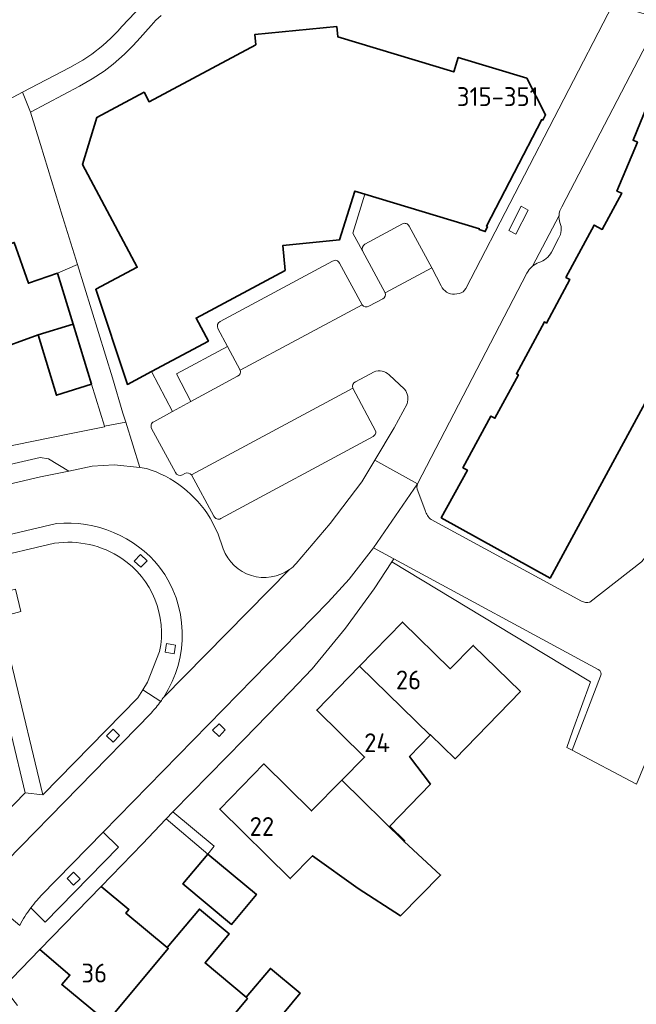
# Model space of a CAD drawing. Header units: metres. Extents: x 245598 to 248629, y 478632 to 481821.
# Tile 112 of 122: x 247946 to 248005, y 480078 to 480172. Entities that reach past the tile are written whole.
import ezdxf
from ezdxf.enums import TextEntityAlignment as Align

# ---------------------------------------------------------------- set-up
doc = ezdxf.new("R2010")
doc.units = ezdxf.units.M
for name, color, linetype, lineweight in [('B-XX-GR-GROENVOORZIENING-GV', 80, 'Continuous', 18), ('B-XX-IE-TERREINAFSCHEIDING_KUNSTMATIG_HEKWERK-G', 20, 'IE-TERREINAFSCHEIDING-KUNSTMATIG', 18), ('B-XX-OG-BEBOUWING-GV', 7, 'Continuous', 35), ('B-XX-OG-BEBOUWING-T18', 10, 'Continuous', 18), ('B-XX-OG-TERREIN_ERF-GV', 7, 'Continuous', 18), ('B-XX-VH-ONVERHARD-GV', 252, 'Continuous', 18), ('B-XX-VH-VERHARDING_GESLOTEN-GV', 252, 'Continuous', 18), ('B-XX-VH-VERHARDING_OPEN-GV', 252, 'Continuous', 18)]:
    doc.layers.add(name, color=color, linetype=linetype, lineweight=lineweight)
doc.styles.add('NLCS-ISO-M-T18', font='NLCS-ISO.ttf', dxfattribs={"height": 1.8})
doc.linetypes.add('IE-TERREINAFSCHEIDING-KUNSTMATIG', pattern='A,4,[82,NLCS.SHX,S=0.75,R=90,X=0,Y=0],4,-2', length=10)

msp = doc.modelspace()

# ---------------------------------------------------------------- linework, layer by layer
at = {"layer": 'B-XX-GR-GROENVOORZIENING-GV'}
for points in [[(247988.471, 480146.377), (248002.525, 480173.51)], [(247959.37, 480172.462), (247958.882, 480172.002), (247958.43, 480171.506), (247957.099, 480170.008), (247956.656, 480169.522), (247955.894, 480168.761), (247954.814, 480167.817), (247953.936, 480167.149), (247952.801, 480166.4), (247951.599, 480165.726), (247946.898, 480163.24), (247947.86, 480160.132), (247949.969, 480153.264), (247951.39, 480148.681), (247954.745, 480137.859), (247955.728, 480134.491), (247955.994, 480133.629), (247957.34, 480129.273), (247957.971, 480129.204)], [(247958.685, 480133.666), (247960.465, 480134.63), (247958.457, 480138.458), (247956.16, 480137.227), (247953.136, 480146.315), (247957.093, 480148.419), (247951.875, 480158.227), (247953.246, 480162.732), (247957.744, 480165.123), (247958.23, 480164.215), (247968.417, 480169.67), (247968.322, 480170.642), (247976.154, 480171.402), (247976.252, 480170.434), (247987.323, 480167.068), (247987.745, 480168.461), (247994.288, 480166.48), (247996.09, 480162.988), (247995.83, 480162.474), (247995.733, 480162.525), (247990.445, 480152.353), (247990.539, 480152.303), (247990.33, 480151.814), (247989.747, 480152.023), (247989.77, 480152.085), (247978.847, 480155.401), (247977.693, 480151.681), (247978.623, 480149.992)], [(247978.842, 480150.614), (247982.417, 480152.557)], [(247983.067, 480152.351), (247985.217, 480148.348), (247986.136, 480146.637)], [(247987.4, 480145.839), (247987.852, 480145.912)], [(247965.723, 480140.857), (247960.847, 480138.225), (247962.223, 480135.583), (247966.681, 480137.999)], [(247966.934, 480138.587), (247965.723, 480140.857)], [(247979.709, 480138.43), (247977.937, 480137.486)], [(247982.62, 480136.757), (247981.146, 480138.133)], [(247977.684, 480136.875), (247979.881, 480132.736)], [(247972.277, 480120.104), (247975.53, 480123.926), (247978.537, 480127.914), (247979.793, 480130), (247981.639, 480133.066), (247982.861, 480135.381)], [(247960.737, 480128.814), (247958.467, 480133.006)], [(247979.612, 480132.252), (247965.086, 480124.403)], [(247961.638, 480128.725), (247961.407, 480128.574)], [(247964.418, 480124.629), (247962.266, 480128.576)], [(247964.067, 480124.455), (247964.789, 480123.032), (247965.311, 480121.506)], [(248001.112, 480110.004), (247981.595, 480120.574), (247981.395, 480120.263), (247995.879, 480111.523), (248000.382, 480108.807), (247998.668, 480104.089), (247998.109, 480102.55), (247998.62, 480102.281)], [(247998.62, 480102.281), (248001.347, 480109.349)]]:
    msp.add_lwpolyline(points, dxfattribs=at)
for points in [[(247982.417, 480152.557, -0.418372), (247983.067, 480152.351)], [(247978.623, 480149.992, -0.401347), (247978.842, 480150.614)], [(247986.136, 480146.637, 0.309181), (247987.4, 480145.839)], [(247987.852, 480145.912, 0.21209), (247988.471, 480146.377)], [(247966.681, 480137.999, 0.391998), (247966.934, 480138.587)], [(247981.146, 480138.133, 0.303649), (247979.709, 480138.43)], [(247977.937, 480137.486, 0.391183), (247977.684, 480136.875)], [(247982.861, 480135.381, 0.276799), (247982.62, 480136.757)], [(247958.467, 480133.006, -0.430444), (247958.685, 480133.666)], [(247979.881, 480132.736, -0.312422), (247979.612, 480132.252)], [(247957.971, 480129.204, -0.181654), (247964.067, 480124.455)], [(247961.407, 480128.574, -0.396622), (247960.737, 480128.814)], [(247962.266, 480128.576, 0.355487), (247961.638, 480128.725)], [(247965.086, 480124.403, -0.429583), (247964.418, 480124.629)], [(247965.311, 480121.506, 0.492863), (247971.646, 480119.554)], [(247971.646, 480119.554, 0.050478), (247972.277, 480120.104)], [(248001.347, 480109.349, 0.397408), (248001.112, 480110.004)]]:
    msp.add_lwpolyline(points, format="xyb", dxfattribs=at)
for points in [[(247958.051, 480120.372), (247957.419, 480120.977), (247956.8, 480120.352), (247957.447, 480119.758)], [(247960.748, 480112.333), (247959.906, 480112.476), (247959.761, 480111.638), (247960.609, 480111.487)], [(247955.411, 480103.692), (247954.798, 480104.29), (247954.177, 480103.668), (247954.795, 480103.062)], [(247965.494, 480104.218), (247964.918, 480104.814), (247964.279, 480104.216), (247964.907, 480103.589)]]:
    msp.add_lwpolyline(points, close=True, dxfattribs=at)
at = {"layer": 'B-XX-IE-TERREINAFSCHEIDING_KUNSTMATIG_HEKWERK-G'}
for points in [[(247908.141, 480118.939), (247913.686, 480121.263), (247917.919, 480122.907), (247923.567, 480125.026), (247927.857, 480126.483), (247933.577, 480128.274), (247937.907, 480129.534), (247943.72, 480131.088), (247950.623, 480132.512)], [(247981.395, 480120.263), (247995.879, 480111.523)], [(247995.879, 480111.523), (248000.382, 480108.807)], [(248000.382, 480108.807), (247998.668, 480104.089)], [(247998.668, 480104.089), (247998.109, 480102.55)]]:
    msp.add_lwpolyline(points, dxfattribs=at)
at = {"layer": 'B-XX-OG-BEBOUWING-GV'}
for points in [[(247978.847, 480155.401), (247989.77, 480152.085), (247989.747, 480152.023), (247990.33, 480151.814), (247990.539, 480152.303), (247990.445, 480152.353), (247995.733, 480162.525), (247995.83, 480162.474), (247996.09, 480162.988), (247994.288, 480166.48), (247987.745, 480168.461), (247987.323, 480167.068), (247976.252, 480170.434), (247976.154, 480171.402), (247968.322, 480170.642), (247968.417, 480169.67), (247958.23, 480164.215), (247957.744, 480165.123), (247953.246, 480162.732), (247951.875, 480158.227), (247957.093, 480148.419), (247953.136, 480146.315), (247956.16, 480137.227), (247958.457, 480138.458), (247963.889, 480141.368), (247962.717, 480143.557), (247971.233, 480148.118), (247971.006, 480150.498), (247976.422, 480151.039), (247977.889, 480155.692)], [(247947.626, 480141.95), (247950.973, 480142.973), (247949.471, 480147.846), (247946.698, 480146.882), (247945.349, 480150.78), (247942.607, 480149.825), (247940.098, 480148.951), (247943.084, 480140.32), (247943.239, 480140.375)], [(247952.737, 480137.234), (247950.973, 480142.973), (247947.626, 480141.95), (247949.384, 480136.197)], [(247978.335, 480110.322), (247985.082, 480103.725), (247985.111, 480103.755), (247987.466, 480101.468), (247993.695, 480107.88), (247989.186, 480112.289), (247986.991, 480110.059), (247982.43, 480114.522)], [(247985.082, 480103.725), (247978.335, 480110.322), (247974.237, 480106.12), (247978.804, 480101.633), (247976.622, 480099.412), (247982.573, 480093.564), (247982.643, 480093.636), (247981.211, 480095.026), (247985.097, 480099.029), (247983.098, 480101.693)], [(247978.207, 480089.086), (247982.24, 480086.48), (247986.071, 480090.366), (247982.573, 480093.564), (247976.622, 480099.412), (247973.749, 480096.488), (247969.182, 480100.975), (247964.984, 480096.668), (247971.706, 480090.028), (247973.846, 480092.202)], [(247963.853, 480092.361), (247961.458, 480089.52), (247966.089, 480085.643), (247968.476, 480088.503)], [(247955.115, 480077.174), (247954.993, 480077.278), (247960.065, 480083.348), (247959.942, 480083.451), (247956.021, 480086.734), (247956.303, 480087.07), (247953.658, 480089.262), (247947.785, 480083.258), (247947.798, 480083.247), (247950.665, 480080.814), (247949.895, 480079.919), (247954.331, 480076.257)], [(247959.942, 480083.451), (247960.065, 480083.348), (247954.993, 480077.278), (247955.115, 480077.174), (247957.469, 480075.162), (247956.685, 480074.245), (247961.111, 480070.545), (247961.88, 480071.468), (247961.757, 480071.57), (247967.622, 480078.583), (247967.499, 480078.686), (247963.57, 480081.97), (247965.879, 480084.732), (247963.032, 480087.112)], [(247967.499, 480078.686), (247967.622, 480078.583), (247961.757, 480071.57), (247961.88, 480071.468), (247964.256, 480069.487), (247963.487, 480068.564), (247967.925, 480064.865), (247968.691, 480065.784), (247968.568, 480065.886), (247974.397, 480072.933), (247974.274, 480073.036), (247970.352, 480076.314), (247972.655, 480079.069), (247969.808, 480081.448)]]:
    msp.add_lwpolyline(points, close=True, dxfattribs=at)
msp.add_lwpolyline([(248007.126, 480167.12), (248004.44, 480160.545), (248004.865, 480160.372), (248002.91, 480155.689), (248003.362, 480155.5), (248001.503, 480152.026), (248000.726, 480152.444), (247998.032, 480147.452), (247998.42, 480147.242), (247996.176, 480143.089), (247995.983, 480143.198), (247993.305, 480138.242), (247993.498, 480138.138), (247991.254, 480133.988), (247990.872, 480134.205), (247988.199, 480129.261), (247988.635, 480129.025), (247986.13, 480124.482), (247996.517, 480118.719), (248014.044, 480151.028)], dxfattribs=at)
at = {"layer": 'B-XX-OG-TERREIN_ERF-GV'}
for points in [[(248006.993, 480172.163), (247997.637, 480154.196)], [(248014.044, 480151.028), (247996.517, 480118.719), (247986.13, 480124.482), (247988.635, 480129.025), (247988.199, 480129.261), (247990.872, 480134.205), (247991.254, 480133.988), (247993.498, 480138.138), (247993.305, 480138.242), (247995.983, 480143.198), (247996.176, 480143.089), (247998.42, 480147.242), (247998.032, 480147.452), (248000.726, 480152.444), (248001.503, 480152.026), (248003.362, 480155.5), (248002.91, 480155.689), (248004.865, 480160.372), (248004.44, 480160.545), (248007.126, 480167.12)], [(247997.34, 480151.17), (247996.668, 480149.855)], [(247994.316, 480147.847), (247983.875, 480127.741)], [(247943.72, 480131.088), (247950.623, 480132.512), (247953.976, 480133.186), (247953.965, 480133.221), (247952.737, 480137.234), (247949.384, 480136.197), (247947.626, 480141.95), (247943.239, 480140.375)], [(247983.881, 480127.062), (247984.591, 480125.19)], [(247985.173, 480124.314), (247999.518, 480116.521)], [(248000.319, 480116.438), (248005.247, 480120.285), (248005.448, 480120.49), (248005.588, 480120.741), (248006.497, 480123.054)], [(247920.519, 480071.638), (247931.072, 480082.461), (247946.408, 480098.206), (247946.403, 480098.228), (247941.146, 480120.11), (247939.268, 480119.561), (247935.531, 480118.452), (247931.265, 480117.117), (247927.319, 480115.772), (247922.422, 480113.966), (247918.894, 480112.602), (247916.352, 480111.567), (247911.803, 480109.667), (247906.462, 480107.232), (247900.025, 480104.084), (247894.361, 480101.082), (247889.211, 480098.163), (247883.246, 480094.579), (247877.912, 480091.111), (247873.349, 480088.015), (247867.358, 480083.551), (247862.349, 480079.648), (247857.913, 480076.025)], [(248004.758, 480099.048), (247998.62, 480102.281), (247998.109, 480102.55), (247998.668, 480104.089), (248000.382, 480108.807), (247995.879, 480111.523), (247981.395, 480120.263), (247979.715, 480117.713), (247976.973, 480113.952), (247973.801, 480110.074), (247971.739, 480107.909), (247967.296, 480103.341), (247960.548, 480096.459), (247960.5, 480096.408), (247964.451, 480093.109), (247963.853, 480092.361), (247959.864, 480095.734), (247959.836, 480095.704), (247957.598, 480093.338), (247953.658, 480089.262), (247956.303, 480087.07), (247956.021, 480086.734), (247959.942, 480083.451), (247963.032, 480087.112), (247965.879, 480084.732), (247963.57, 480081.97), (247967.499, 480078.686), (247969.808, 480081.448), (247972.655, 480079.069), (247970.352, 480076.314)], [(247954.331, 480076.257), (247949.895, 480079.919), (247950.665, 480080.814), (247947.798, 480083.247), (247945.117, 480080.494), (247944.437, 480079.795), (247944.887, 480078.896), (247945.666, 480077.893)]]:
    msp.add_lwpolyline(points, dxfattribs=at)
for points in [[(247997.637, 480154.196, 0.118843), (247997.376, 480153.354)], [(247997.376, 480153.354, 0.089757), (247997.451, 480152.69)], [(247997.451, 480152.69, -0.249262), (247997.34, 480151.17)], [(247996.668, 480149.855, -0.164417), (247995.456, 480148.859)], [(247994.834, 480148.517, 0.112298), (247994.316, 480147.847)], [(247995.456, 480148.859, 0.093572), (247994.834, 480148.517)], [(247983.875, 480127.741, 0.200268), (247983.881, 480127.062)], [(247984.591, 480125.19, 0.16192), (247985.173, 480124.314)], [(247999.518, 480116.521, 0.178295), (248000.319, 480116.438)]]:
    msp.add_lwpolyline(points, format="xyb", dxfattribs=at)
for points in [[(247978.335, 480110.322), (247982.43, 480114.522), (247986.991, 480110.059), (247989.186, 480112.289), (247993.695, 480107.88), (247987.466, 480101.468), (247985.111, 480103.755), (247985.082, 480103.725), (247983.098, 480101.693), (247985.097, 480099.029), (247981.211, 480095.026), (247982.643, 480093.636), (247982.573, 480093.564), (247986.071, 480090.366), (247982.24, 480086.48), (247978.207, 480089.086), (247973.846, 480092.202), (247971.706, 480090.028), (247964.984, 480096.668), (247969.182, 480100.975), (247973.749, 480096.488), (247976.622, 480099.412), (247978.804, 480101.633), (247974.237, 480106.12)], [(247963.853, 480092.361), (247968.476, 480088.503), (247966.089, 480085.643), (247961.458, 480089.52)]]:
    msp.add_lwpolyline(points, close=True, dxfattribs=at)
at = {"layer": 'B-XX-VH-ONVERHARD-GV'}
for points in [[(247949.195, 480122.051), (247942.703, 480120.526), (247943.493, 480117.198), (247945.485, 480117.664), (247945.985, 480115.531), (247944.015, 480115.003), (247945.177, 480110.109), (247948.097, 480098.008)], [(247948.097, 480098.008), (247957.147, 480107.304), (247957.616, 480108.037), (247958.088, 480108.775), (247959.237, 480111.709)]]:
    msp.add_lwpolyline(points, dxfattribs=at)
for points in [[(247955.627, 480120.606, 0.18607), (247949.195, 480122.051)], [(247959.237, 480111.709, 0.302951), (247955.627, 480120.606)]]:
    msp.add_lwpolyline(points, format="xyb", dxfattribs=at)
msp.add_lwpolyline([(247959.864, 480095.734), (247963.853, 480092.361), (247964.451, 480093.109), (247960.5, 480096.408)], close=True, dxfattribs=at)
at = {"layer": 'B-XX-VH-VERHARDING_GESLOTEN-GV'}
msp.add_lwpolyline([(247945.629, 480175.33), (247941.123, 480171.766), (247940.046, 480170.931), (247937.127, 480169.345), (247937.84, 480168.056), (247939.051, 480165.869), (247940.311, 480163.595), (247940.969, 480162.406), (247946.138, 480165.129), (247950.658, 480167.51), (247951.895, 480168.203), (247952.764, 480168.782), (247953.81, 480169.596), (247954.573, 480170.283), (247955.235, 480170.958), (247955.634, 480171.406), (247957.54, 480173.417)], dxfattribs=at)
at = {"layer": 'B-XX-VH-VERHARDING_OPEN-GV'}
for points in [[(247957.54, 480173.417), (247955.634, 480171.406), (247955.235, 480170.958), (247954.573, 480170.283), (247953.81, 480169.596), (247952.764, 480168.782), (247951.895, 480168.203), (247950.658, 480167.51), (247946.138, 480165.129), (247946.898, 480163.24), (247951.599, 480165.726), (247952.801, 480166.4), (247953.936, 480167.149), (247954.814, 480167.817), (247955.894, 480168.761), (247956.656, 480169.522), (247957.099, 480170.008), (247958.43, 480171.506), (247958.882, 480172.002), (247959.37, 480172.462)], [(247997.637, 480154.196), (248006.993, 480172.163), (248002.525, 480173.51), (247988.471, 480146.377)], [(247945.349, 480150.78), (247946.698, 480146.882), (247949.471, 480147.846), (247951.39, 480148.681), (247949.969, 480153.264), (247947.86, 480160.132), (247946.898, 480163.24), (247946.138, 480165.129), (247940.969, 480162.406)], [(247980.773, 480145.983), (247978.623, 480149.992), (247977.693, 480151.681), (247978.847, 480155.401), (247977.889, 480155.692), (247976.422, 480151.039), (247971.006, 480150.498), (247971.233, 480148.118), (247962.717, 480143.557), (247963.889, 480141.368), (247958.457, 480138.458), (247960.465, 480134.63), (247962.223, 480135.583), (247960.847, 480138.225), (247965.723, 480140.857), (247964.798, 480142.58)], [(247997.376, 480153.354), (247994.834, 480148.517)], [(247994.834, 480148.517), (247997.376, 480153.354)], [(247982.417, 480152.557), (247978.842, 480150.614)], [(247980.773, 480145.983), (247985.217, 480148.348), (247983.067, 480152.351)], [(247996.668, 480149.855), (247997.34, 480151.17)], [(247978.623, 480149.992), (247980.773, 480145.983)], [(247975.74, 480148.987), (247965.003, 480143.238)], [(247965.003, 480143.238), (247975.74, 480148.987)], [(247965.723, 480140.857), (247966.934, 480138.587), (247978.566, 480144.826), (247976.404, 480148.817)], [(247976.404, 480148.817), (247978.566, 480144.826)], [(247985.217, 480148.348), (247980.773, 480145.983)], [(247986.136, 480146.637), (247985.217, 480148.348)], [(247982.861, 480135.381), (247981.639, 480133.066), (247979.793, 480130), (247983.875, 480127.741), (247994.316, 480147.847)], [(247980.548, 480145.398), (247979.215, 480144.7)], [(247979.215, 480144.7), (247980.548, 480145.398)], [(247987.852, 480145.912), (247987.4, 480145.839)], [(247978.566, 480144.826), (247966.934, 480138.587)], [(247964.798, 480142.58), (247965.723, 480140.857)], [(247966.681, 480137.999), (247962.223, 480135.583), (247960.465, 480134.63), (247958.685, 480133.666)], [(247977.937, 480137.486), (247979.709, 480138.43)], [(247981.146, 480138.133), (247982.62, 480136.757)], [(247977.684, 480136.875), (247962.266, 480128.576), (247964.418, 480124.629)], [(247962.266, 480128.576), (247977.684, 480136.875)], [(247979.881, 480132.736), (247977.684, 480136.875)], [(247941.988, 480128.897), (247947.84, 480130.246), (247948.629, 480130.12), (247950.577, 480128.952), (247952.79, 480129.403), (247954.881, 480129.543), (247957.34, 480129.273), (247955.994, 480133.629), (247953.965, 480133.221), (247953.976, 480133.186), (247950.623, 480132.512), (247943.72, 480131.088)], [(247958.467, 480133.006), (247960.737, 480128.814)], [(247965.086, 480124.403), (247979.612, 480132.252)], [(247933.111, 480124.385), (247935.246, 480125.146), (247941.451, 480126.893), (247947.849, 480128.395), (247950.577, 480128.952), (247948.629, 480130.12), (247947.84, 480130.246), (247941.988, 480128.897), (247935.163, 480126.99), (247934.707, 480126.578), (247933.596, 480124.83)], [(247957.971, 480129.204), (247957.34, 480129.273), (247954.881, 480129.543), (247952.79, 480129.403), (247950.577, 480128.952), (247947.849, 480128.395), (247941.451, 480126.893)], [(247983.875, 480127.741), (247979.793, 480130), (247978.537, 480127.914), (247975.53, 480123.926), (247972.277, 480120.104)], [(247961.407, 480128.574), (247961.638, 480128.725)], [(247947.513, 480087.941), (247947.938, 480088.406), (247953.84, 480094.444), (247975.316, 480116.415), (247977.333, 480118.626), (247979.654, 480121.625), (247983.875, 480127.741)], [(247983.875, 480127.741), (247979.654, 480121.625), (247981.595, 480120.574), (248001.112, 480110.004)], [(247984.591, 480125.19), (247983.881, 480127.062)], [(247949.377, 480123.936), (247942.226, 480122.265), (247940.801, 480121.876), (247934.182, 480119.921), (247928.014, 480117.926), (247922.427, 480115.902), (247917.5, 480114.005), (247909.98, 480110.834), (247904.388, 480108.252), (247899.882, 480106.059), (247892.841, 480102.311), (247886.871, 480098.893), (247880.481, 480094.954), (247875.424, 480091.621), (247870.387, 480088.088), (247864.054, 480083.332), (247856.597, 480077.224), (247851.254, 480072.591), (247845.311, 480066.953), (247840.279, 480061.937), (247835.06, 480056.342), (247831.697, 480052.504), (247830.856, 480051.469)], [(247830.856, 480051.469), (247831.697, 480052.504), (247835.06, 480056.342), (247840.279, 480061.937), (247845.311, 480066.953), (247851.254, 480072.591), (247856.597, 480077.224), (247864.054, 480083.332), (247870.387, 480088.088), (247875.424, 480091.621), (247880.481, 480094.954), (247886.871, 480098.893), (247892.841, 480102.311), (247899.882, 480106.059), (247904.388, 480108.252), (247909.98, 480110.834), (247917.5, 480114.005), (247922.427, 480115.902), (247928.014, 480117.926), (247934.182, 480119.921), (247940.801, 480121.876), (247942.226, 480122.265), (247949.377, 480123.936)], [(247965.311, 480121.506), (247964.789, 480123.032), (247964.067, 480124.455)], [(247999.518, 480116.521), (247985.173, 480124.314)], [(248006.497, 480123.054), (248005.588, 480120.741), (248005.448, 480120.49), (248005.247, 480120.285), (248000.319, 480116.438)], [(247941.146, 480120.11), (247942.703, 480120.526), (247949.195, 480122.051)], [(247944.437, 480079.795), (247945.117, 480080.494), (247947.798, 480083.247), (247947.785, 480083.258), (247953.658, 480089.262), (247957.598, 480093.338), (247959.836, 480095.704), (247959.864, 480095.734), (247960.5, 480096.408), (247960.548, 480096.459), (247967.296, 480103.341), (247971.739, 480107.909), (247973.801, 480110.074), (247976.973, 480113.952), (247979.715, 480117.713), (247981.395, 480120.263), (247981.595, 480120.574), (247979.654, 480121.625), (247977.333, 480118.626), (247975.316, 480116.415), (247953.84, 480094.444)], [(247971.646, 480119.554), (247959.626, 480107.358)], [(247959.626, 480107.358), (247971.646, 480119.554)], [(247959.237, 480111.709), (247958.088, 480108.775), (247957.616, 480108.037), (247959.341, 480106.945)], [(248001.347, 480109.349), (247998.62, 480102.281), (248004.758, 480099.048), (248006.314, 480102.729)], [(247959.341, 480106.945), (247957.616, 480108.037), (247957.147, 480107.304), (247948.097, 480098.008), (247946.408, 480098.206), (247931.072, 480082.461), (247920.519, 480071.638), (247907.869, 480058.631), (247904.191, 480054.855), (247895.367, 480045.8), (247878.386, 480028.383), (247871.37, 480021.176)], [(247910.613, 480056.775), (247909.145, 480058.205), (247917.516, 480066.803), (247918.988, 480065.369), (247923.366, 480069.862), (247921.894, 480071.296), (247931.665, 480081.323), (247933.136, 480079.889), (247936.766, 480083.614), (247935.295, 480085.048), (247942.274, 480092.21), (247943.746, 480090.777), (247944.598, 480091.699), (247958.418, 480105.837)], [(247958.418, 480105.837), (247944.598, 480091.699), (247943.746, 480090.777), (247943.732, 480090.762), (247941.917, 480088.899), (247945.873, 480085.559)], [(247946.926, 480087.219), (247948.316, 480085.86), (247955.306, 480093.011), (247953.84, 480094.444), (247947.938, 480088.406), (247947.513, 480087.941)], [(247953.84, 480094.444), (247955.306, 480093.011), (247948.316, 480085.86), (247946.926, 480087.219)]]:
    msp.add_lwpolyline(points, dxfattribs=at)
for points in [[(247992.573, 480151.938), (247993.253, 480151.568), (247994.442, 480153.883), (247993.776, 480154.245)], [(247992.573, 480151.938), (247993.776, 480154.245), (247994.442, 480153.883), (247993.253, 480151.568)], [(247949.471, 480147.846), (247950.973, 480142.973), (247952.737, 480137.234), (247953.965, 480133.221), (247955.994, 480133.629), (247955.728, 480134.491), (247954.745, 480137.859), (247951.39, 480148.681)], [(247958.051, 480120.372), (247957.447, 480119.758), (247956.8, 480120.352), (247957.419, 480120.977)], [(247942.703, 480120.526), (247941.146, 480120.11), (247946.403, 480098.228), (247946.408, 480098.206), (247948.097, 480098.008), (247945.177, 480110.109), (247944.015, 480115.003), (247943.493, 480117.198)], [(247943.493, 480117.198), (247944.015, 480115.003), (247945.985, 480115.531), (247945.485, 480117.664)], [(247960.748, 480112.333), (247960.609, 480111.487), (247959.761, 480111.638), (247959.906, 480112.476)], [(247955.411, 480103.692), (247954.795, 480103.062), (247954.177, 480103.668), (247954.798, 480104.29)], [(247965.494, 480104.218), (247964.907, 480103.589), (247964.279, 480104.216), (247964.918, 480104.814)], [(247951.64, 480090.011), (247951.003, 480089.401), (247950.406, 480090.022), (247951.023, 480090.642)], [(247951.64, 480090.011), (247951.023, 480090.642), (247950.406, 480090.022), (247951.003, 480089.401)]]:
    msp.add_lwpolyline(points, close=True, dxfattribs=at)
for points in [[(247997.376, 480153.354, -0.118843), (247997.637, 480154.196)], [(247997.451, 480152.69, -0.089757), (247997.376, 480153.354)], [(247983.067, 480152.351, 0.418372), (247982.417, 480152.557)], [(247997.34, 480151.17, 0.249262), (247997.451, 480152.69)], [(247978.842, 480150.614, 0.401347), (247978.623, 480149.992)], [(247995.456, 480148.859, 0.164417), (247996.668, 480149.855)], [(247976.404, 480148.817, 0.494712), (247975.74, 480148.987)], [(247975.74, 480148.987, -0.494712), (247976.404, 480148.817)], [(247994.316, 480147.847, -0.112298), (247994.834, 480148.517)], [(247994.834, 480148.517, -0.093572), (247995.456, 480148.859)], [(247987.4, 480145.839, -0.309181), (247986.136, 480146.637)], [(247988.471, 480146.377, -0.21209), (247987.852, 480145.912)], [(247980.773, 480145.983, -0.380756), (247980.548, 480145.398)], [(247980.548, 480145.398, 0.380756), (247980.773, 480145.983)], [(247979.215, 480144.7, -0.39838), (247978.566, 480144.826)], [(247978.566, 480144.826, 0.39838), (247979.215, 480144.7)], [(247965.003, 480143.238, 0.40146), (247964.798, 480142.58)], [(247964.798, 480142.58, -0.40146), (247965.003, 480143.238)], [(247966.934, 480138.587, -0.391998), (247966.681, 480137.999)], [(247979.709, 480138.43, -0.303649), (247981.146, 480138.133)], [(247977.684, 480136.875, -0.391183), (247977.937, 480137.486)], [(247982.62, 480136.757, -0.276799), (247982.861, 480135.381)], [(247958.685, 480133.666, 0.430444), (247958.467, 480133.006)], [(247979.612, 480132.252, 0.312422), (247979.881, 480132.736)], [(247964.067, 480124.455, 0.181654), (247957.971, 480129.204)], [(247960.737, 480128.814, 0.396622), (247961.407, 480128.574)], [(247961.638, 480128.725, -0.355487), (247962.266, 480128.576)], [(247983.881, 480127.062, -0.200268), (247983.875, 480127.741)], [(247985.173, 480124.314, -0.16192), (247984.591, 480125.19)], [(247959.238, 480119.774, 0.251161), (247949.377, 480123.936)], [(247949.377, 480123.936, -0.251161), (247959.238, 480119.774)], [(247964.418, 480124.629, 0.429583), (247965.086, 480124.403)], [(247949.195, 480122.051, -0.18607), (247955.627, 480120.606)], [(247971.646, 480119.554, -0.492863), (247965.311, 480121.506)], [(247955.627, 480120.606, -0.302951), (247959.237, 480111.709)], [(247972.277, 480120.104, -0.050478), (247971.646, 480119.554)], [(247959.626, 480107.358, 0.316052), (247959.238, 480119.774)], [(247959.238, 480119.774, -0.316052), (247959.626, 480107.358)], [(248000.319, 480116.438, -0.178295), (247999.518, 480116.521)], [(248001.112, 480110.004, -0.397408), (248001.347, 480109.349)], [(247959.341, 480106.945, -0.033207), (247958.418, 480105.837)], [(247958.418, 480105.837, 0.033207), (247959.341, 480106.945)], [(247959.626, 480107.358, -0.01058), (247959.341, 480106.945)], [(247959.341, 480106.945, 0.01058), (247959.626, 480107.358)], [(247945.873, 480085.559, -0.03945), (247946.926, 480087.219)], [(247946.926, 480087.219, 0.03945), (247945.873, 480085.559)], [(247946.926, 480087.219, -0.018244), (247947.513, 480087.941)], [(247947.513, 480087.941, 0.018244), (247946.926, 480087.219)]]:
    msp.add_lwpolyline(points, format="xyb", dxfattribs=at)

# ---------------------------------------------------------------- texts
at = {"layer": 'B-XX-OG-BEBOUWING-T18', "style": 'NLCS-ISO-M-T18'}
for s, p in [('315-351', (247991.525, 480164.714)), ('26', (247983, 480109)), ('24', (247980, 480103)), ('22', (247969, 480095)), ('36', (247953, 480081))]:
    msp.add_text(s, height=1.8, dxfattribs=at).set_placement(p, align=Align.MIDDLE_CENTER)

doc.saveas('drawing.dxf')
